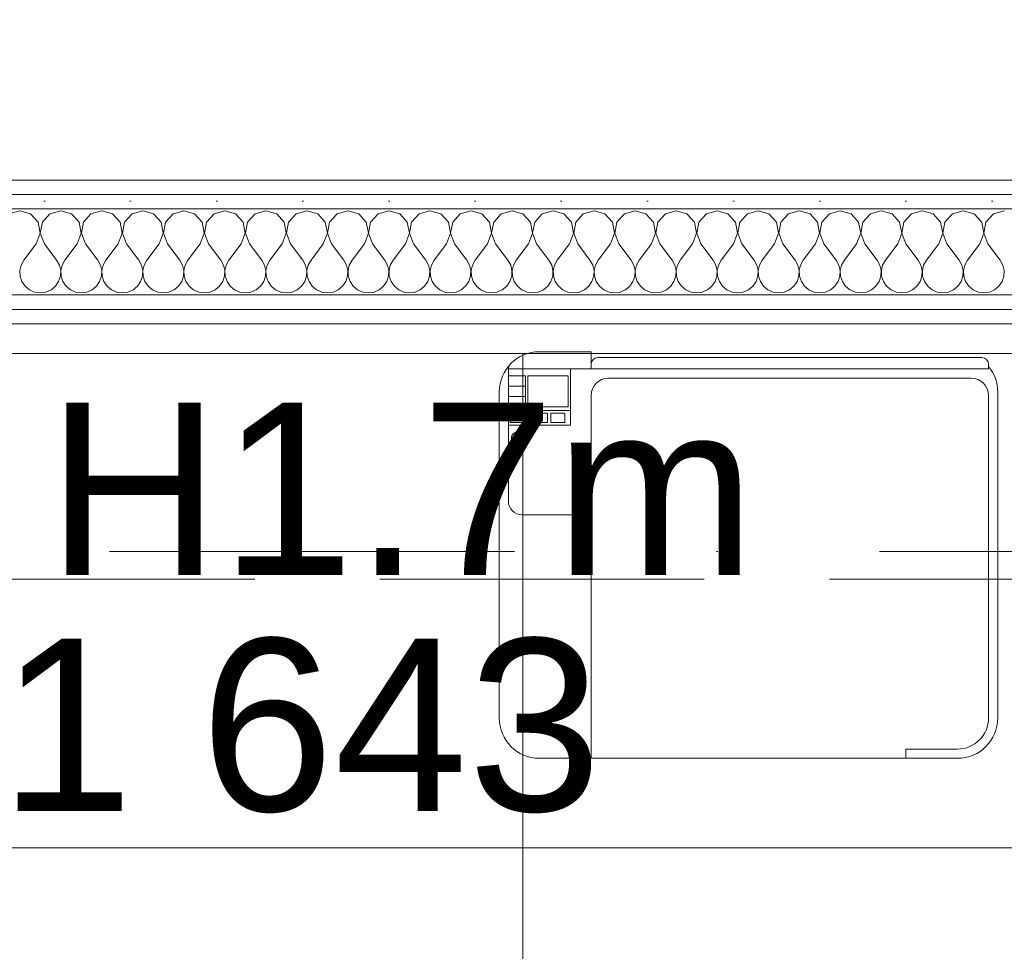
# Model space of a CAD drawing. Header units: millimetres. Extents: x -2532 to 181134, y -4151 to 53885.
# Tile 195 of 220: x 40554 to 41411, y 3697 to 4508. Entities that reach past the tile are written whole.
import ezdxf
from ezdxf.enums import TextEntityAlignment as Align

# ---------------------------------------------------------------- set-up
doc = ezdxf.new("R2010")
doc.units = ezdxf.units.MM
doc.header["$MEASUREMENT"] = 0
for name, pattern in [('Dot & Dashed', [670.277762, 352.777767, -176.388884, 0, -141.111112]), ('Hidden Line', [391.222223, 282.222223, -109]), ('Wipeout_Contour', [1000, 0, -1000])]:
    doc.linetypes.add(name, pattern=pattern)
for name, color, linetype in [('AR - Mööbel', 7, 'Continuous'), ('AR - Seinad SS.ol', 7, 'Continuous'), ('AR - Teljed', 7, 'Continuous'), ('AR - Vahelaed', 7, 'Continuous'), ('ARCHICAD Windows', 7, 'Continuous'), ('New_AR - Seinad SS 2', 7, 'Continuous'), ('SA - tähistused - valgustus', 7, 'Continuous')]:
    doc.layers.add(name, color=color, linetype=linetype)
for name, color, linetype, lineweight in [('AR - Mööbel_Pen_No__4', 8, 'Continuous', 13), ('AR - Teljed_Pen_No__4', 8, 'Continuous', 13), ('AR - Vahelaed_Pen_No__221', 252, 'Continuous', 13), ('ARCHICAD Windows_Pen_No__221', 252, 'Continuous', 13), ('New_AR - Seinad SS 2_Pen_No__207', 5, 'Continuous', 13), ('SA - tähistused - valgustus_Pen_No__105', 30, 'Continuous', 5)]:
    doc.layers.add(name, color=color, linetype=linetype, lineweight=lineweight)
doc.styles.add('GENERATED_STYLE_1', font='txt')
doc.styles.add('GENERATED_STYLE_3', font='txt')
doc.dimstyles.new('GENERATED_STYLE__2', dxfattribs={"dimtxt": 150, "dimasz": 76, "dimexe": 0.18, "dimexo": 0.0625, "dimgap": 0.09, "dimtad": 1, "dimtih": 1, "dimtoh": 1, "dimdec": 0, "dimzin": 0, "dimdsep": 46, "dimtxsty": 'GENERATED_STYLE_3', "dimblk": 'ARROWHEAD_2', "dimblk1": 'ARROWHEAD_2', "dimblk2": 'ARROWHEAD_2', "dimcen": 0.09, "dimse1": 1, "dimse2": 1, "dimclrd": 256, "dimclre": 256, "dimclrt": 256, "dimadec": 0, "dimazin": 0, "dimtfac": 1, "dimtdec": 4, "dimtmove": 0, "dimatfit": 3, "dimfxl": 0, "dimtolj": 1, "dimtzin": 0, "dimarcsym": 0})
doc.dimstyles.new('GENERATED_STYLE__5', dxfattribs={"dimtxt": 100, "dimasz": 76, "dimexe": 0.18, "dimexo": 0.0625, "dimgap": 0.09, "dimtad": 1, "dimdec": 0, "dimzin": 0, "dimdsep": 46, "dimtxsty": 'GENERATED_STYLE_3', "dimblk": 'ARROWHEAD_2', "dimblk1": 'ARROWHEAD_2', "dimblk2": 'ARROWHEAD_2', "dimcen": 0.09, "dimse1": 1, "dimse2": 1, "dimclrd": 256, "dimclre": 256, "dimclrt": 256, "dimadec": 0, "dimazin": 0, "dimtfac": 1, "dimtdec": 4, "dimtmove": 0, "dimatfit": 3, "dimfxl": 0, "dimtolj": 1, "dimtzin": 0, "dimarcsym": 0})
pattern_1 = [(0, (0, 0), (0, 75), [0, -75])]

# ---------------------------------------------------------------- blocks, each defined once
blk = doc.blocks.new('Slab_5_1', base_point=(1193.53, 7176.6))
at = {"layer": 'AR - Vahelaed_Pen_No__221', "linetype": 'Continuous', "flags": 128}
blk.add_lwpolyline([(25731.28, 360.93), (28826.73, 360.93), (28826.73, 1040.44), (29275.87, 1040.44), (29275.23, 1165.58), (32069.03, 1166.34), (35548.64, 1167.28), (35548.61, 1301.84), (37482.31, 1302.17), (37490.17, 1405.75), (38060.18, 1405.99), (41743.46, 1407.49), (41720.52, 4020.79), (41613.58, 4020.79), (41613.58, 4368.29), (38128.58, 4368.29), (38128.58, 4590.79), (38037.56, 4590.79), (38017.44, 7246.06), (41692.1, 7258.11), (41687.09, 7828.1)], dxfattribs=at)
blk = doc.blocks.new('Ellipse Top Window Opening 22_4')
at = {"layer": 'ARCHICAD Windows_Pen_No__221', "linetype": 'Hidden Line'}
blk.add_line((-1742.5, 570), (1742.5, 570), dxfattribs=at)
blk = doc.blocks.new('Wall_97_1', base_point=(38041.61, 4020.79))
at = {"layer": 'ARCHICAD Windows', "linetype": 'Hidden Line', "xscale": -1, "zscale": 1000, "rotation": 180}
blk.add_blockref('Ellipse Top Window Opening 22_4', (39871.08, 4590.79), dxfattribs=at)
blk = doc.blocks.new('*X591')
at = {"layer": 'New_AR - Seinad SS 2_Pen_No__207', "linetype": 'Continuous'}
for p, q in [((40553.57, 4341.5), (40544.18, 4338.84)), ((40562.96, 4338.84), (40553.57, 4341.5)), ((40569.54, 4331.63), (40562.96, 4338.84)), ((40579.9, 4338.84), (40573.31, 4331.63)), ((40589.29, 4341.5), (40579.9, 4338.84)), ((40598.67, 4338.84), (40589.29, 4341.5)), ((40605.26, 4331.63), (40598.67, 4338.84)), ((40615.61, 4338.84), (40609.03, 4331.63)), ((40625, 4341.5), (40615.61, 4338.84)), ((40634.39, 4338.84), (40625, 4341.5)), ((40640.97, 4331.63), (40634.39, 4338.84)), ((40651.33, 4338.84), (40644.74, 4331.63)), ((40660.71, 4341.5), (40651.33, 4338.84)), ((40670.1, 4338.84), (40660.71, 4341.5)), ((40676.69, 4331.63), (40670.1, 4338.84)), ((40687.04, 4338.84), (40680.46, 4331.63)), ((40696.43, 4341.5), (40687.04, 4338.84)), ((40705.82, 4338.84), (40696.43, 4341.5)), ((40712.4, 4331.63), (40705.82, 4338.84)), ((40722.75, 4338.84), (40716.17, 4331.63)), ((40732.14, 4341.5), (40722.75, 4338.84)), ((40741.53, 4338.84), (40732.14, 4341.5)), ((40748.11, 4331.63), (40741.53, 4338.84)), ((40758.47, 4338.84), (40751.89, 4331.63)), ((40767.86, 4341.5), (40758.47, 4338.84)), ((40777.25, 4338.84), (40767.86, 4341.5)), ((40783.83, 4331.63), (40777.25, 4338.84)), ((40794.18, 4338.84), (40787.6, 4331.63)), ((40803.57, 4341.5), (40794.18, 4338.84)), ((40812.96, 4338.84), (40803.57, 4341.5)), ((40819.54, 4331.63), (40812.96, 4338.84)), ((40829.9, 4338.84), (40823.31, 4331.63)), ((40839.29, 4341.5), (40829.9, 4338.84)), ((40848.67, 4338.84), (40839.29, 4341.5)), ((40855.26, 4331.63), (40848.67, 4338.84)), ((40865.61, 4338.84), (40859.03, 4331.63)), ((40875, 4341.5), (40865.61, 4338.84)), ((40884.39, 4338.84), (40875, 4341.5)), ((40890.97, 4331.63), (40884.39, 4338.84)), ((40901.33, 4338.84), (40894.74, 4331.63)), ((40910.71, 4341.5), (40901.33, 4338.84)), ((40920.1, 4338.84), (40910.71, 4341.5)), ((40926.69, 4331.63), (40920.1, 4338.84)), ((40937.04, 4338.84), (40930.46, 4331.63)), ((40946.43, 4341.5), (40937.04, 4338.84)), ((40955.82, 4338.84), (40946.43, 4341.5)), ((40962.4, 4331.63), (40955.82, 4338.84)), ((40972.75, 4338.84), (40966.17, 4331.63)), ((40982.14, 4341.5), (40972.75, 4338.84)), ((40991.53, 4338.84), (40982.14, 4341.5)), ((40998.11, 4331.63), (40991.53, 4338.84)), ((41008.47, 4338.84), (41001.89, 4331.63)), ((41017.86, 4341.5), (41008.47, 4338.84)), ((41027.25, 4338.84), (41017.86, 4341.5)), ((41033.83, 4331.63), (41027.25, 4338.84)), ((41044.18, 4338.84), (41037.6, 4331.63)), ((41053.57, 4341.5), (41044.18, 4338.84)), ((41062.96, 4338.84), (41053.57, 4341.5)), ((41069.54, 4331.63), (41062.96, 4338.84)), ((41079.9, 4338.84), (41073.31, 4331.63)), ((41089.29, 4341.5), (41079.9, 4338.84)), ((41098.67, 4338.84), (41089.29, 4341.5)), ((41105.26, 4331.63), (41098.67, 4338.84)), ((41115.61, 4338.84), (41109.03, 4331.63)), ((41125, 4341.5), (41115.61, 4338.84)), ((41134.39, 4338.84), (41125, 4341.5)), ((41140.97, 4331.63), (41134.39, 4338.84)), ((41151.33, 4338.84), (41144.74, 4331.63)), ((41160.71, 4341.5), (41151.33, 4338.84)), ((41170.1, 4338.84), (41160.71, 4341.5)), ((41176.69, 4331.63), (41170.1, 4338.84)), ((41187.04, 4338.84), (41180.46, 4331.63)), ((41196.43, 4341.5), (41187.04, 4338.84)), ((41205.82, 4338.84), (41196.43, 4341.5)), ((41212.4, 4331.63), (41205.82, 4338.84)), ((41222.75, 4338.84), (41216.17, 4331.63)), ((41232.14, 4341.5), (41222.75, 4338.84)), ((41241.53, 4338.84), (41232.14, 4341.5)), ((41248.11, 4331.63), (41241.53, 4338.84)), ((41258.47, 4338.84), (41251.89, 4331.63)), ((41267.86, 4341.5), (41258.47, 4338.84)), ((41277.25, 4338.84), (41267.86, 4341.5)), ((41283.83, 4331.63), (41277.25, 4338.84)), ((41294.18, 4338.84), (41287.6, 4331.63)), ((41303.57, 4341.5), (41294.18, 4338.84)), ((41312.96, 4338.84), (41303.57, 4341.5)), ((41319.54, 4331.63), (41312.96, 4338.84)), ((41329.9, 4338.84), (41323.31, 4331.63)), ((41339.29, 4341.5), (41329.9, 4338.84)), ((41348.67, 4338.84), (41339.29, 4341.5)), ((41355.26, 4331.63), (41348.67, 4338.84)), ((41365.61, 4338.84), (41359.03, 4331.63)), ((41375, 4341.5), (41365.61, 4338.84)), ((41384.39, 4338.84), (41375, 4341.5)), ((41390.97, 4331.63), (41384.39, 4338.84)), ((41401.33, 4338.84), (41394.74, 4331.63)), ((41410.71, 4341.5), (41401.33, 4338.84)), ((40571.36, 4322.04), (40569.54, 4331.63)), ((40573.31, 4331.63), (40571.5, 4322.04)), ((40607.07, 4322.04), (40605.26, 4331.63)), ((40609.03, 4331.63), (40607.22, 4322.04)), ((40642.78, 4322.04), (40640.97, 4331.63)), ((40644.74, 4331.63), (40642.93, 4322.04)), ((40678.5, 4322.04), (40676.69, 4331.63)), ((40680.46, 4331.63), (40678.64, 4322.04)), ((40714.21, 4322.04), (40712.4, 4331.63)), ((40716.17, 4331.63), (40714.36, 4322.04)), ((40749.93, 4322.04), (40748.11, 4331.63)), ((40751.89, 4331.63), (40750.07, 4322.04)), ((40785.64, 4322.04), (40783.83, 4331.63)), ((40787.6, 4331.63), (40785.79, 4322.04)), ((40821.36, 4322.04), (40819.54, 4331.63)), ((40823.31, 4331.63), (40821.5, 4322.04)), ((40857.07, 4322.04), (40855.26, 4331.63)), ((40859.03, 4331.63), (40857.22, 4322.04)), ((40892.78, 4322.04), (40890.97, 4331.63)), ((40894.74, 4331.63), (40892.93, 4322.04)), ((40928.5, 4322.04), (40926.69, 4331.63)), ((40930.46, 4331.63), (40928.64, 4322.04)), ((40964.21, 4322.04), (40962.4, 4331.63)), ((40966.17, 4331.63), (40964.36, 4322.04)), ((40999.93, 4322.04), (40998.11, 4331.63)), ((41001.89, 4331.63), (41000.07, 4322.04)), ((41035.64, 4322.04), (41033.83, 4331.63)), ((41037.6, 4331.63), (41035.79, 4322.04)), ((41071.36, 4322.04), (41069.54, 4331.63)), ((41073.31, 4331.63), (41071.5, 4322.04)), ((41107.07, 4322.04), (41105.26, 4331.63)), ((41109.03, 4331.63), (41107.22, 4322.04)), ((41142.78, 4322.04), (41140.97, 4331.63)), ((41144.74, 4331.63), (41142.93, 4322.04)), ((41178.5, 4322.04), (41176.69, 4331.63)), ((41180.46, 4331.63), (41178.64, 4322.04)), ((41214.21, 4322.04), (41212.4, 4331.63)), ((41216.17, 4331.63), (41214.36, 4322.04)), ((41249.93, 4322.04), (41248.11, 4331.63)), ((41251.89, 4331.63), (41250.07, 4322.04)), ((41285.64, 4322.04), (41283.83, 4331.63)), ((41287.6, 4331.63), (41285.79, 4322.04)), ((41321.36, 4322.04), (41319.54, 4331.63)), ((41323.31, 4331.63), (41321.5, 4322.04)), ((41357.07, 4322.04), (41355.26, 4331.63)), ((41359.03, 4331.63), (41357.22, 4322.04)), ((41392.78, 4322.04), (41390.97, 4331.63)), ((41394.74, 4331.63), (41392.93, 4322.04)), ((40567.86, 4312.93), (40571.36, 4322.04)), ((40571.5, 4322.04), (40575, 4312.93)), ((40603.57, 4312.93), (40607.07, 4322.04)), ((40607.22, 4322.04), (40610.71, 4312.93)), ((40639.29, 4312.93), (40642.78, 4322.04)), ((40642.93, 4322.04), (40646.43, 4312.93)), ((40675, 4312.93), (40678.5, 4322.04)), ((40678.64, 4322.04), (40682.14, 4312.93)), ((40710.71, 4312.93), (40714.21, 4322.04)), ((40714.36, 4322.04), (40717.86, 4312.93)), ((40746.43, 4312.93), (40749.93, 4322.04)), ((40750.07, 4322.04), (40753.57, 4312.93)), ((40782.14, 4312.93), (40785.64, 4322.04)), ((40785.79, 4322.04), (40789.29, 4312.93)), ((40817.86, 4312.93), (40821.36, 4322.04)), ((40821.5, 4322.04), (40825, 4312.93)), ((40853.57, 4312.93), (40857.07, 4322.04)), ((40857.22, 4322.04), (40860.71, 4312.93)), ((40889.29, 4312.93), (40892.78, 4322.04)), ((40892.93, 4322.04), (40896.43, 4312.93)), ((40925, 4312.93), (40928.5, 4322.04)), ((40928.64, 4322.04), (40932.14, 4312.93)), ((40960.71, 4312.93), (40964.21, 4322.04)), ((40964.36, 4322.04), (40967.86, 4312.93)), ((40996.43, 4312.93), (40999.93, 4322.04)), ((41000.07, 4322.04), (41003.57, 4312.93)), ((41032.14, 4312.93), (41035.64, 4322.04)), ((41035.79, 4322.04), (41039.29, 4312.93)), ((41067.86, 4312.93), (41071.36, 4322.04)), ((41071.5, 4322.04), (41075, 4312.93)), ((41103.57, 4312.93), (41107.07, 4322.04)), ((41107.22, 4322.04), (41110.71, 4312.93)), ((41139.29, 4312.93), (41142.78, 4322.04)), ((41142.93, 4322.04), (41146.43, 4312.93)), ((41175, 4312.93), (41178.5, 4322.04)), ((41178.64, 4322.04), (41182.14, 4312.93)), ((41210.71, 4312.93), (41214.21, 4322.04)), ((41214.36, 4322.04), (41217.86, 4312.93)), ((41246.43, 4312.93), (41249.93, 4322.04)), ((41250.07, 4322.04), (41253.57, 4312.93)), ((41282.14, 4312.93), (41285.64, 4322.04)), ((41285.79, 4322.04), (41289.29, 4312.93)), ((41317.86, 4312.93), (41321.36, 4322.04)), ((41321.5, 4322.04), (41325, 4312.93)), ((41353.57, 4312.93), (41357.07, 4322.04)), ((41357.22, 4322.04), (41360.71, 4312.93)), ((41389.29, 4312.93), (41392.78, 4322.04)), ((41392.93, 4322.04), (41396.43, 4312.93)), ((40567.86, 4312.93), (40557.14, 4298.65)), ((40575, 4312.93), (40585.71, 4298.65)), ((40603.57, 4312.93), (40592.86, 4298.65)), ((40610.71, 4312.93), (40621.43, 4298.65)), ((40639.29, 4312.93), (40628.57, 4298.65)), ((40646.43, 4312.93), (40657.14, 4298.65)), ((40675, 4312.93), (40664.29, 4298.65)), ((40682.14, 4312.93), (40692.86, 4298.65)), ((40710.71, 4312.93), (40700, 4298.65)), ((40717.86, 4312.93), (40728.57, 4298.65)), ((40746.43, 4312.93), (40735.71, 4298.65)), ((40753.57, 4312.93), (40764.29, 4298.65)), ((40782.14, 4312.93), (40771.43, 4298.65)), ((40789.29, 4312.93), (40800, 4298.65)), ((40817.86, 4312.93), (40807.14, 4298.65)), ((40825, 4312.93), (40835.71, 4298.65)), ((40853.57, 4312.93), (40842.86, 4298.65)), ((40860.71, 4312.93), (40871.43, 4298.65)), ((40889.29, 4312.93), (40878.57, 4298.65)), ((40896.43, 4312.93), (40907.14, 4298.65)), ((40925, 4312.93), (40914.29, 4298.65)), ((40932.14, 4312.93), (40942.86, 4298.65)), ((40960.71, 4312.93), (40950, 4298.65)), ((40967.86, 4312.93), (40978.57, 4298.65)), ((40996.43, 4312.93), (40985.71, 4298.65)), ((41003.57, 4312.93), (41014.29, 4298.65)), ((41032.14, 4312.93), (41021.43, 4298.65)), ((41039.29, 4312.93), (41050, 4298.65)), ((41067.86, 4312.93), (41057.14, 4298.65)), ((41075, 4312.93), (41085.71, 4298.65)), ((41103.57, 4312.93), (41092.86, 4298.65)), ((41110.71, 4312.93), (41121.43, 4298.65)), ((41139.29, 4312.93), (41128.57, 4298.65)), ((41146.43, 4312.93), (41157.14, 4298.65)), ((41175, 4312.93), (41164.29, 4298.65)), ((41182.14, 4312.93), (41192.86, 4298.65)), ((41210.71, 4312.93), (41200, 4298.65)), ((41217.86, 4312.93), (41228.57, 4298.65)), ((41246.43, 4312.93), (41235.71, 4298.65)), ((41253.57, 4312.93), (41264.29, 4298.65)), ((41282.14, 4312.93), (41271.43, 4298.65)), ((41289.29, 4312.93), (41300, 4298.65)), ((41317.86, 4312.93), (41307.14, 4298.65)), ((41325, 4312.93), (41335.71, 4298.65)), ((41353.57, 4312.93), (41342.86, 4298.65)), ((41360.71, 4312.93), (41371.43, 4298.65)), ((41389.29, 4312.93), (41378.57, 4298.65)), ((41396.43, 4312.93), (41407.14, 4298.65)), ((40554.76, 4294.34), (40553.64, 4289.54)), ((40557.14, 4298.65), (40554.76, 4294.34)), ((40588.1, 4294.34), (40585.71, 4298.65)), ((40589.21, 4289.54), (40588.1, 4294.34)), ((40590.47, 4294.34), (40589.36, 4289.54)), ((40592.86, 4298.65), (40590.47, 4294.34)), ((40623.81, 4294.34), (40621.43, 4298.65)), ((40624.93, 4289.54), (40623.81, 4294.34)), ((40626.19, 4294.34), (40625.07, 4289.54)), ((40628.57, 4298.65), (40626.19, 4294.34)), ((40659.53, 4294.34), (40657.14, 4298.65)), ((40660.64, 4289.54), (40659.53, 4294.34)), ((40661.9, 4294.34), (40660.79, 4289.54)), ((40664.29, 4298.65), (40661.9, 4294.34)), ((40695.24, 4294.34), (40692.86, 4298.65)), ((40696.36, 4289.54), (40695.24, 4294.34)), ((40697.62, 4294.34), (40696.5, 4289.54)), ((40700, 4298.65), (40697.62, 4294.34)), ((40730.96, 4294.34), (40728.57, 4298.65)), ((40732.07, 4289.54), (40730.96, 4294.34)), ((40733.33, 4294.34), (40732.22, 4289.54)), ((40735.71, 4298.65), (40733.33, 4294.34)), ((40766.67, 4294.34), (40764.29, 4298.65)), ((40767.78, 4289.54), (40766.67, 4294.34)), ((40769.04, 4294.34), (40767.93, 4289.54)), ((40771.43, 4298.65), (40769.04, 4294.34)), ((40802.38, 4294.34), (40800, 4298.65)), ((40803.5, 4289.54), (40802.38, 4294.34)), ((40804.76, 4294.34), (40803.64, 4289.54)), ((40807.14, 4298.65), (40804.76, 4294.34)), ((40838.1, 4294.34), (40835.71, 4298.65)), ((40839.21, 4289.54), (40838.1, 4294.34)), ((40840.47, 4294.34), (40839.36, 4289.54)), ((40842.86, 4298.65), (40840.47, 4294.34)), ((40873.81, 4294.34), (40871.43, 4298.65)), ((40874.93, 4289.54), (40873.81, 4294.34)), ((40876.19, 4294.34), (40875.07, 4289.54)), ((40878.57, 4298.65), (40876.19, 4294.34)), ((40909.53, 4294.34), (40907.14, 4298.65)), ((40910.64, 4289.54), (40909.53, 4294.34)), ((40911.9, 4294.34), (40910.79, 4289.54)), ((40914.29, 4298.65), (40911.9, 4294.34)), ((40945.24, 4294.34), (40942.86, 4298.65)), ((40946.36, 4289.54), (40945.24, 4294.34)), ((40947.62, 4294.34), (40946.5, 4289.54)), ((40950, 4298.65), (40947.62, 4294.34)), ((40980.96, 4294.34), (40978.57, 4298.65)), ((40982.07, 4289.54), (40980.96, 4294.34)), ((40983.33, 4294.34), (40982.22, 4289.54)), ((40985.71, 4298.65), (40983.33, 4294.34)), ((41016.67, 4294.34), (41014.29, 4298.65)), ((41017.78, 4289.54), (41016.67, 4294.34)), ((41019.04, 4294.34), (41017.93, 4289.54)), ((41021.43, 4298.65), (41019.04, 4294.34)), ((41052.38, 4294.34), (41050, 4298.65)), ((41053.5, 4289.54), (41052.38, 4294.34)), ((41054.76, 4294.34), (41053.64, 4289.54)), ((41057.14, 4298.65), (41054.76, 4294.34)), ((41088.1, 4294.34), (41085.71, 4298.65)), ((41089.21, 4289.54), (41088.1, 4294.34)), ((41090.47, 4294.34), (41089.36, 4289.54)), ((41092.86, 4298.65), (41090.47, 4294.34)), ((41123.81, 4294.34), (41121.43, 4298.65)), ((41124.93, 4289.54), (41123.81, 4294.34)), ((41126.19, 4294.34), (41125.07, 4289.54)), ((41128.57, 4298.65), (41126.19, 4294.34)), ((41159.53, 4294.34), (41157.14, 4298.65)), ((41160.64, 4289.54), (41159.53, 4294.34)), ((41161.9, 4294.34), (41160.79, 4289.54)), ((41164.29, 4298.65), (41161.9, 4294.34)), ((41195.24, 4294.34), (41192.86, 4298.65)), ((41196.36, 4289.54), (41195.24, 4294.34)), ((41197.62, 4294.34), (41196.5, 4289.54)), ((41200, 4298.65), (41197.62, 4294.34)), ((41230.96, 4294.34), (41228.57, 4298.65)), ((41232.07, 4289.54), (41230.96, 4294.34)), ((41233.33, 4294.34), (41232.22, 4289.54)), ((41235.71, 4298.65), (41233.33, 4294.34)), ((41266.67, 4294.34), (41264.29, 4298.65)), ((41267.78, 4289.54), (41266.67, 4294.34)), ((41269.04, 4294.34), (41267.93, 4289.54)), ((41271.43, 4298.65), (41269.04, 4294.34)), ((41302.38, 4294.34), (41300, 4298.65)), ((41303.5, 4289.54), (41302.38, 4294.34)), ((41304.76, 4294.34), (41303.64, 4289.54)), ((41307.14, 4298.65), (41304.76, 4294.34)), ((41338.1, 4294.34), (41335.71, 4298.65)), ((41339.21, 4289.54), (41338.1, 4294.34)), ((41340.47, 4294.34), (41339.36, 4289.54)), ((41342.86, 4298.65), (41340.47, 4294.34)), ((41373.81, 4294.34), (41371.43, 4298.65)), ((41374.93, 4289.54), (41373.81, 4294.34)), ((41376.19, 4294.34), (41375.07, 4289.54)), ((41378.57, 4298.65), (41376.19, 4294.34)), ((41409.53, 4294.34), (41407.14, 4298.65)), ((41410.64, 4289.54), (41409.53, 4294.34)), ((40553.64, 4289.54), (40553.88, 4284.62)), ((40588.97, 4284.62), (40589.21, 4289.54)), ((40589.36, 4289.54), (40589.6, 4284.62)), ((40624.69, 4284.62), (40624.93, 4289.54)), ((40625.07, 4289.54), (40625.31, 4284.62)), ((40660.4, 4284.62), (40660.64, 4289.54)), ((40660.79, 4289.54), (40661.03, 4284.62)), ((40696.12, 4284.62), (40696.36, 4289.54)), ((40696.5, 4289.54), (40696.74, 4284.62)), ((40731.83, 4284.62), (40732.07, 4289.54)), ((40732.22, 4289.54), (40732.45, 4284.62)), ((40767.55, 4284.62), (40767.78, 4289.54)), ((40767.93, 4289.54), (40768.17, 4284.62)), ((40803.26, 4284.62), (40803.5, 4289.54)), ((40803.64, 4289.54), (40803.88, 4284.62)), ((40838.97, 4284.62), (40839.21, 4289.54)), ((40839.36, 4289.54), (40839.6, 4284.62)), ((40874.69, 4284.62), (40874.93, 4289.54)), ((40875.07, 4289.54), (40875.31, 4284.62)), ((40910.4, 4284.62), (40910.64, 4289.54)), ((40910.79, 4289.54), (40911.03, 4284.62)), ((40946.12, 4284.62), (40946.36, 4289.54)), ((40946.5, 4289.54), (40946.74, 4284.62)), ((40981.83, 4284.62), (40982.07, 4289.54)), ((40982.22, 4289.54), (40982.45, 4284.62)), ((41017.55, 4284.62), (41017.78, 4289.54)), ((41017.93, 4289.54), (41018.17, 4284.62)), ((41053.26, 4284.62), (41053.5, 4289.54)), ((41053.64, 4289.54), (41053.88, 4284.62)), ((41088.97, 4284.62), (41089.21, 4289.54)), ((41089.36, 4289.54), (41089.6, 4284.62)), ((41124.69, 4284.62), (41124.93, 4289.54)), ((41125.07, 4289.54), (41125.31, 4284.62)), ((41160.4, 4284.62), (41160.64, 4289.54)), ((41160.79, 4289.54), (41161.03, 4284.62)), ((41196.12, 4284.62), (41196.36, 4289.54)), ((41196.5, 4289.54), (41196.74, 4284.62)), ((41231.83, 4284.62), (41232.07, 4289.54)), ((41232.22, 4289.54), (41232.45, 4284.62)), ((41267.55, 4284.62), (41267.78, 4289.54)), ((41267.93, 4289.54), (41268.17, 4284.62)), ((41303.26, 4284.62), (41303.5, 4289.54)), ((41303.64, 4289.54), (41303.88, 4284.62)), ((41338.97, 4284.62), (41339.21, 4289.54)), ((41339.36, 4289.54), (41339.6, 4284.62)), ((41374.69, 4284.62), (41374.93, 4289.54)), ((41375.07, 4289.54), (41375.31, 4284.62)), ((41410.4, 4284.62), (41410.64, 4289.54)), ((40553.88, 4284.62), (40555.46, 4279.95)), ((40555.46, 4279.95), (40558.25, 4275.89)), ((40584.61, 4275.89), (40587.4, 4279.95)), ((40587.4, 4279.95), (40588.97, 4284.62)), ((40589.6, 4284.62), (40591.17, 4279.95)), ((40591.17, 4279.95), (40593.96, 4275.89)), ((40620.32, 4275.89), (40623.11, 4279.95)), ((40623.11, 4279.95), (40624.69, 4284.62)), ((40625.31, 4284.62), (40626.89, 4279.95)), ((40626.89, 4279.95), (40629.68, 4275.89)), ((40656.04, 4275.89), (40658.83, 4279.95)), ((40658.83, 4279.95), (40660.4, 4284.62)), ((40661.03, 4284.62), (40662.6, 4279.95)), ((40662.6, 4279.95), (40665.39, 4275.89)), ((40691.75, 4275.89), (40694.54, 4279.95)), ((40694.54, 4279.95), (40696.12, 4284.62)), ((40696.74, 4284.62), (40698.31, 4279.95)), ((40698.31, 4279.95), (40701.1, 4275.89)), ((40727.47, 4275.89), (40730.26, 4279.95)), ((40730.26, 4279.95), (40731.83, 4284.62)), ((40732.45, 4284.62), (40734.03, 4279.95)), ((40734.03, 4279.95), (40736.82, 4275.89)), ((40763.18, 4275.89), (40765.97, 4279.95)), ((40765.97, 4279.95), (40767.55, 4284.62)), ((40768.17, 4284.62), (40769.74, 4279.95)), ((40769.74, 4279.95), (40772.53, 4275.89)), ((40798.9, 4275.89), (40801.69, 4279.95)), ((40801.69, 4279.95), (40803.26, 4284.62)), ((40803.88, 4284.62), (40805.46, 4279.95)), ((40805.46, 4279.95), (40808.25, 4275.89)), ((40834.61, 4275.89), (40837.4, 4279.95)), ((40837.4, 4279.95), (40838.97, 4284.62)), ((40839.6, 4284.62), (40841.17, 4279.95)), ((40841.17, 4279.95), (40843.96, 4275.89)), ((40870.32, 4275.89), (40873.11, 4279.95)), ((40873.11, 4279.95), (40874.69, 4284.62)), ((40875.31, 4284.62), (40876.89, 4279.95)), ((40876.89, 4279.95), (40879.68, 4275.89)), ((40906.04, 4275.89), (40908.83, 4279.95)), ((40908.83, 4279.95), (40910.4, 4284.62)), ((40911.03, 4284.62), (40912.6, 4279.95)), ((40912.6, 4279.95), (40915.39, 4275.89)), ((40941.75, 4275.89), (40944.54, 4279.95)), ((40944.54, 4279.95), (40946.12, 4284.62)), ((40946.74, 4284.62), (40948.31, 4279.95)), ((40948.31, 4279.95), (40951.1, 4275.89)), ((40977.47, 4275.89), (40980.26, 4279.95)), ((40980.26, 4279.95), (40981.83, 4284.62)), ((40982.45, 4284.62), (40984.03, 4279.95)), ((40984.03, 4279.95), (40986.82, 4275.89)), ((41013.18, 4275.89), (41015.97, 4279.95)), ((41015.97, 4279.95), (41017.55, 4284.62)), ((41018.17, 4284.62), (41019.74, 4279.95)), ((41019.74, 4279.95), (41022.53, 4275.89)), ((41048.9, 4275.89), (41051.69, 4279.95)), ((41051.69, 4279.95), (41053.26, 4284.62)), ((41053.88, 4284.62), (41055.46, 4279.95)), ((41055.46, 4279.95), (41058.25, 4275.89)), ((41084.61, 4275.89), (41087.4, 4279.95)), ((41087.4, 4279.95), (41088.97, 4284.62)), ((41089.6, 4284.62), (41091.17, 4279.95)), ((41091.17, 4279.95), (41093.96, 4275.89)), ((41120.32, 4275.89), (41123.11, 4279.95)), ((41123.11, 4279.95), (41124.69, 4284.62)), ((41125.31, 4284.62), (41126.89, 4279.95)), ((41126.89, 4279.95), (41129.68, 4275.89)), ((41156.04, 4275.89), (41158.83, 4279.95)), ((41158.83, 4279.95), (41160.4, 4284.62)), ((41161.03, 4284.62), (41162.6, 4279.95)), ((41162.6, 4279.95), (41165.39, 4275.89)), ((41191.75, 4275.89), (41194.54, 4279.95)), ((41194.54, 4279.95), (41196.12, 4284.62)), ((41196.74, 4284.62), (41198.31, 4279.95)), ((41198.31, 4279.95), (41201.1, 4275.89)), ((41227.47, 4275.89), (41230.26, 4279.95)), ((41230.26, 4279.95), (41231.83, 4284.62)), ((41232.45, 4284.62), (41234.03, 4279.95)), ((41234.03, 4279.95), (41236.82, 4275.89)), ((41263.18, 4275.89), (41265.97, 4279.95)), ((41265.97, 4279.95), (41267.55, 4284.62)), ((41268.17, 4284.62), (41269.74, 4279.95)), ((41269.74, 4279.95), (41272.53, 4275.89)), ((41298.9, 4275.89), (41301.69, 4279.95)), ((41301.69, 4279.95), (41303.26, 4284.62)), ((41303.88, 4284.62), (41305.46, 4279.95)), ((41305.46, 4279.95), (41308.25, 4275.89)), ((41334.61, 4275.89), (41337.4, 4279.95)), ((41337.4, 4279.95), (41338.97, 4284.62)), ((41339.6, 4284.62), (41341.17, 4279.95)), ((41341.17, 4279.95), (41343.96, 4275.89)), ((41370.32, 4275.89), (41373.11, 4279.95)), ((41373.11, 4279.95), (41374.69, 4284.62)), ((41375.31, 4284.62), (41376.89, 4279.95)), ((41376.89, 4279.95), (41379.68, 4275.89)), ((41406.04, 4275.89), (41408.83, 4279.95)), ((41408.83, 4279.95), (41410.4, 4284.62)), ((40558.25, 4275.89), (40562.04, 4272.74)), ((40562.04, 4272.74), (40566.55, 4270.76)), ((40566.55, 4270.76), (40571.43, 4270.08)), ((40571.43, 4270.08), (40576.31, 4270.76)), ((40576.31, 4270.76), (40580.82, 4272.74)), ((40580.82, 4272.74), (40584.61, 4275.89)), ((40593.96, 4275.89), (40597.75, 4272.74)), ((40597.75, 4272.74), (40602.26, 4270.76)), ((40602.26, 4270.76), (40607.14, 4270.08)), ((40607.14, 4270.08), (40612.02, 4270.76)), ((40612.02, 4270.76), (40616.53, 4272.74)), ((40616.53, 4272.74), (40620.32, 4275.89)), ((40629.68, 4275.89), (40633.47, 4272.74)), ((40633.47, 4272.74), (40637.98, 4270.76)), ((40637.98, 4270.76), (40642.86, 4270.08)), ((40642.86, 4270.08), (40647.74, 4270.76)), ((40647.74, 4270.76), (40652.25, 4272.74)), ((40652.25, 4272.74), (40656.04, 4275.89)), ((40665.39, 4275.89), (40669.18, 4272.74)), ((40669.18, 4272.74), (40673.69, 4270.76)), ((40673.69, 4270.76), (40678.57, 4270.08)), ((40678.57, 4270.08), (40683.45, 4270.76)), ((40683.45, 4270.76), (40687.96, 4272.74)), ((40687.96, 4272.74), (40691.75, 4275.89)), ((40701.1, 4275.89), (40704.9, 4272.74)), ((40704.9, 4272.74), (40709.41, 4270.76)), ((40709.41, 4270.76), (40714.29, 4270.08)), ((40714.29, 4270.08), (40719.17, 4270.76)), ((40719.17, 4270.76), (40723.67, 4272.74)), ((40723.67, 4272.74), (40727.47, 4275.89)), ((40736.82, 4275.89), (40740.61, 4272.74)), ((40740.61, 4272.74), (40745.12, 4270.76)), ((40745.12, 4270.76), (40750, 4270.08)), ((40750, 4270.08), (40754.88, 4270.76)), ((40754.88, 4270.76), (40759.39, 4272.74)), ((40759.39, 4272.74), (40763.18, 4275.89)), ((40772.53, 4275.89), (40776.33, 4272.74)), ((40776.33, 4272.74), (40780.83, 4270.76)), ((40780.83, 4270.76), (40785.71, 4270.08)), ((40785.71, 4270.08), (40790.59, 4270.76)), ((40790.59, 4270.76), (40795.1, 4272.74)), ((40795.1, 4272.74), (40798.9, 4275.89)), ((40808.25, 4275.89), (40812.04, 4272.74)), ((40812.04, 4272.74), (40816.55, 4270.76)), ((40816.55, 4270.76), (40821.43, 4270.08)), ((40821.43, 4270.08), (40826.31, 4270.76)), ((40826.31, 4270.76), (40830.82, 4272.74)), ((40830.82, 4272.74), (40834.61, 4275.89)), ((40843.96, 4275.89), (40847.75, 4272.74)), ((40847.75, 4272.74), (40852.26, 4270.76)), ((40852.26, 4270.76), (40857.14, 4270.08)), ((40857.14, 4270.08), (40862.02, 4270.76)), ((40862.02, 4270.76), (40866.53, 4272.74)), ((40866.53, 4272.74), (40870.32, 4275.89)), ((40879.68, 4275.89), (40883.47, 4272.74)), ((40883.47, 4272.74), (40887.98, 4270.76)), ((40887.98, 4270.76), (40892.86, 4270.08)), ((40892.86, 4270.08), (40897.74, 4270.76)), ((40897.74, 4270.76), (40902.25, 4272.74)), ((40902.25, 4272.74), (40906.04, 4275.89)), ((40915.39, 4275.89), (40919.18, 4272.74)), ((40919.18, 4272.74), (40923.69, 4270.76)), ((40923.69, 4270.76), (40928.57, 4270.08)), ((40928.57, 4270.08), (40933.45, 4270.76)), ((40933.45, 4270.76), (40937.96, 4272.74)), ((40937.96, 4272.74), (40941.75, 4275.89)), ((40951.1, 4275.89), (40954.9, 4272.74)), ((40954.9, 4272.74), (40959.41, 4270.76)), ((40959.41, 4270.76), (40964.29, 4270.08)), ((40964.29, 4270.08), (40969.17, 4270.76)), ((40969.17, 4270.76), (40973.67, 4272.74)), ((40973.67, 4272.74), (40977.47, 4275.89)), ((40986.82, 4275.89), (40990.61, 4272.74)), ((40990.61, 4272.74), (40995.12, 4270.76)), ((40995.12, 4270.76), (41000, 4270.08)), ((41000, 4270.08), (41004.88, 4270.76)), ((41004.88, 4270.76), (41009.39, 4272.74)), ((41009.39, 4272.74), (41013.18, 4275.89)), ((41022.53, 4275.89), (41026.33, 4272.74)), ((41026.33, 4272.74), (41030.83, 4270.76)), ((41030.83, 4270.76), (41035.71, 4270.08)), ((41035.71, 4270.08), (41040.59, 4270.76)), ((41040.59, 4270.76), (41045.1, 4272.74)), ((41045.1, 4272.74), (41048.9, 4275.89)), ((41058.25, 4275.89), (41062.04, 4272.74)), ((41062.04, 4272.74), (41066.55, 4270.76)), ((41066.55, 4270.76), (41071.43, 4270.08)), ((41071.43, 4270.08), (41076.31, 4270.76)), ((41076.31, 4270.76), (41080.82, 4272.74)), ((41080.82, 4272.74), (41084.61, 4275.89)), ((41093.96, 4275.89), (41097.75, 4272.74)), ((41097.75, 4272.74), (41102.26, 4270.76)), ((41102.26, 4270.76), (41107.14, 4270.08)), ((41107.14, 4270.08), (41112.02, 4270.76)), ((41112.02, 4270.76), (41116.53, 4272.74)), ((41116.53, 4272.74), (41120.32, 4275.89)), ((41129.68, 4275.89), (41133.47, 4272.74)), ((41133.47, 4272.74), (41137.98, 4270.76)), ((41137.98, 4270.76), (41142.86, 4270.08)), ((41142.86, 4270.08), (41147.74, 4270.76)), ((41147.74, 4270.76), (41152.25, 4272.74)), ((41152.25, 4272.74), (41156.04, 4275.89)), ((41165.39, 4275.89), (41169.18, 4272.74)), ((41169.18, 4272.74), (41173.69, 4270.76)), ((41173.69, 4270.76), (41178.57, 4270.08)), ((41178.57, 4270.08), (41183.45, 4270.76)), ((41183.45, 4270.76), (41187.96, 4272.74)), ((41187.96, 4272.74), (41191.75, 4275.89)), ((41201.1, 4275.89), (41204.9, 4272.74)), ((41204.9, 4272.74), (41209.41, 4270.76)), ((41209.41, 4270.76), (41214.29, 4270.08)), ((41214.29, 4270.08), (41219.17, 4270.76)), ((41219.17, 4270.76), (41223.67, 4272.74)), ((41223.67, 4272.74), (41227.47, 4275.89)), ((41236.82, 4275.89), (41240.61, 4272.74)), ((41240.61, 4272.74), (41245.12, 4270.76)), ((41245.12, 4270.76), (41250, 4270.08)), ((41250, 4270.08), (41254.88, 4270.76)), ((41254.88, 4270.76), (41259.39, 4272.74)), ((41259.39, 4272.74), (41263.18, 4275.89)), ((41272.53, 4275.89), (41276.33, 4272.74)), ((41276.33, 4272.74), (41280.83, 4270.76)), ((41280.83, 4270.76), (41285.71, 4270.08)), ((41285.71, 4270.08), (41290.59, 4270.76)), ((41290.59, 4270.76), (41295.1, 4272.74)), ((41295.1, 4272.74), (41298.9, 4275.89)), ((41308.25, 4275.89), (41312.04, 4272.74)), ((41312.04, 4272.74), (41316.55, 4270.76)), ((41316.55, 4270.76), (41321.43, 4270.08)), ((41321.43, 4270.08), (41326.31, 4270.76)), ((41326.31, 4270.76), (41330.82, 4272.74)), ((41330.82, 4272.74), (41334.61, 4275.89)), ((41343.96, 4275.89), (41347.75, 4272.74)), ((41347.75, 4272.74), (41352.26, 4270.76)), ((41352.26, 4270.76), (41357.14, 4270.08)), ((41357.14, 4270.08), (41362.02, 4270.76)), ((41362.02, 4270.76), (41366.53, 4272.74)), ((41366.53, 4272.74), (41370.32, 4275.89)), ((41379.68, 4275.89), (41383.47, 4272.74)), ((41383.47, 4272.74), (41387.98, 4270.76)), ((41387.98, 4270.76), (41392.86, 4270.08)), ((41392.86, 4270.08), (41397.74, 4270.76)), ((41397.74, 4270.76), (41402.25, 4272.74)), ((41402.25, 4272.74), (41406.04, 4275.89))]:
    blk.add_line(p, q, dxfattribs=at)
blk = doc.blocks.new('Wall_116_1', base_point=(38128.58, 4305.79))
at = {"linetype": 'Wipeout_Contour', "ltscale": 160437.710625}
blk.add_wipeout([(41613.58, 4368.29), (38128.58, 4368.29), (38128.58, 4355.79), (41613.58, 4355.79)], dxfattribs=at).dxf.layer = 'New_AR - Seinad SS 2'
at = {"layer": 'New_AR - Seinad SS 2_Pen_No__207', "linetype": 'Continuous'}
h = blk.add_hatch(dxfattribs=at)
h.set_pattern_fill('Gypsum_0001', color=256, style=0, pattern_type=2)
h.set_pattern_definition(pattern_1)
h.paths.add_polyline_path([(41613.58, 4368.29), (38128.58, 4368.29), (38128.58, 4355.79), (41613.58, 4355.79)])
at = {"layer": 'New_AR - Seinad SS 2_Pen_No__207', "linetype": 'Continuous', "flags": 128}
blk.add_lwpolyline([(41613.58, 4368.29), (38128.58, 4368.29)], dxfattribs=at)
at = {"linetype": 'Wipeout_Contour', "ltscale": 160432.270529}
blk.add_wipeout([(41613.58, 4355.79), (38128.58, 4355.79), (38128.58, 4343.29), (41613.58, 4343.29)], dxfattribs=at).dxf.layer = 'New_AR - Seinad SS 2'
at = {"layer": 'New_AR - Seinad SS 2_Pen_No__207', "linetype": 'Continuous'}
h = blk.add_hatch(dxfattribs=at)
h.set_pattern_fill('Gypsum_0001', color=256, style=0, pattern_type=2)
h.set_pattern_definition(pattern_1)
h.paths.add_polyline_path([(41613.58, 4355.79), (38128.58, 4355.79), (38128.58, 4343.29), (41613.58, 4343.29)])
blk.add_line((41613.58, 4355.79), (38128.58, 4355.79), dxfattribs=at)
at = {"linetype": 'Wipeout_Contour', "ltscale": 160413.419039}
blk.add_wipeout([(41613.58, 4343.29), (38128.58, 4343.29), (38128.58, 4268.29), (41613.58, 4268.29)], dxfattribs=at).dxf.layer = 'New_AR - Seinad SS 2'
at = {"layer": 'New_AR - Seinad SS 2_Pen_No__207', "linetype": 'Continuous'}
blk.add_line((41613.58, 4343.29), (38128.58, 4343.29), dxfattribs=at)
at = {"layer": 'New_AR - Seinad SS 2'}
blk.add_blockref('*X591', (0, 0), dxfattribs=at)
at = {"linetype": 'Wipeout_Contour', "ltscale": 160394.621897}
blk.add_wipeout([(41613.58, 4268.29), (38128.58, 4268.29), (38128.58, 4255.79), (41613.58, 4255.79)], dxfattribs=at).dxf.layer = 'New_AR - Seinad SS 2'
at = {"layer": 'New_AR - Seinad SS 2_Pen_No__207', "linetype": 'Continuous'}
h = blk.add_hatch(dxfattribs=at)
h.set_pattern_fill('Gypsum_0001', color=256, style=0, pattern_type=2)
h.set_pattern_definition(pattern_1)
h.paths.add_polyline_path([(41613.58, 4268.29), (38128.58, 4268.29), (38128.58, 4255.79), (41613.58, 4255.79)])
blk.add_line((41613.58, 4268.29), (38128.58, 4268.29), dxfattribs=at)
at = {"linetype": 'Wipeout_Contour', "ltscale": 160389.305259}
blk.add_wipeout([(41613.58, 4255.79), (38128.58, 4255.79), (38128.58, 4243.29), (41613.58, 4243.29)], dxfattribs=at).dxf.layer = 'New_AR - Seinad SS 2'
at = {"layer": 'New_AR - Seinad SS 2_Pen_No__207', "linetype": 'Continuous'}
h = blk.add_hatch(dxfattribs=at)
h.set_pattern_fill('Gypsum_0001', color=256, style=0, pattern_type=2)
h.set_pattern_definition(pattern_1)
h.paths.add_polyline_path([(41613.58, 4255.79), (38128.58, 4255.79), (38128.58, 4243.29), (41613.58, 4243.29)])
blk.add_line((41613.58, 4255.79), (38128.58, 4255.79), dxfattribs=at)
at = {"layer": 'New_AR - Seinad SS 2_Pen_No__207', "linetype": 'Continuous', "flags": 128}
blk.add_lwpolyline([(38128.58, 4243.29), (41613.58, 4243.29)], dxfattribs=at)
blk = doc.blocks.new('Bookshelf 01 22')
at = {"layer": 'AR - Mööbel_Pen_No__4', "linetype": 'Continuous'}
for p, q in [((1200, 600), (0, 600)), ((0, 600), (0, 0)), ((600, 0), (600, 600)), ((1200, 0), (1200, 600)), ((0, 0), (1200, 0))]:
    blk.add_line(p, q, dxfattribs=at)
blk = doc.blocks.new('Standard grid marker')
at = {"layer": 'AR - Teljed_Pen_No__4', "linetype": 'Dot & Dashed'}
blk.add_line((1000, 0), (44867.92, 0), dxfattribs=at)
at = {"layer": 'AR - Teljed_Pen_No__4', "style": 'GENERATED_STYLE_1'}
for tag, p in [('AC_MarkerText_1_0', (-300, 14.29)), ('AC_MarkerText_1_1', (46167.92, 14.29))]:
    blk.add_attdef(tag, text='', height=250, dxfattribs=at).set_placement(p, align=Align.MIDDLE_CENTER)
blk = doc.blocks.new('Copier Desktop 22')
at = {"layer": 'AR - Mööbel_Pen_No__4', "linetype": 'Continuous'}
for p, q in [((399, 354), (35, 354)), ((80, 354), (80, 38)), ((354, 346), (354, 354)), ((399, 346), (354, 346)), ((0, 319), (0, 35)), ((426, 38), (426, 319)), ((434, 35), (434, 319)), ((20, 142), (80, 142)), ((8, 12.73), (8, 130)), ((8, 64), (62, 64)), ((22, 61.5), (9.5, 61.5)), ((9.5, 61.5), (9.5, 53.5)), ((22, 53.5), (22, 61.5)), ((42, 61.5), (30, 61.5)), ((30, 61.5), (30, 53.5)), ((42, 53.5), (42, 61.5)), ((57, 61.5), (45, 61.5)), ((45, 61.5), (45, 53.5)), ((57, 53.5), (57, 61.5)), ((62, 15), (62, 64)), ((9.5, 53.5), (22, 53.5)), ((30, 53.5), (42, 53.5)), ((45, 53.5), (57, 53.5)), ((8, 51), (62, 51)), ((23, 48), (8, 48)), ((8, 48), (8, 21)), ((23, 21), (23, 48)), ((60, 48), (25, 48)), ((25, 48), (25, 21)), ((60, 21), (60, 48)), ((8, 39), (23, 39)), ((8, 30), (23, 30)), ((8, 21), (23, 21)), ((25, 21), (60, 21)), ((95, 23), (411, 23)), ((8, 15), (80, 15)), ((80, 0), (80, 15)), ((80, 15), (426, 15)), ((80, 15), (80, 11)), ((426, 15), (80, 15)), ((426, 15), (426, 12.73)), ((426, 11), (426, 15)), ((35, 0), (80, 0)), ((86, 5), (420, 5))]:
    blk.add_line(p, q, dxfattribs=at)
blk.add_circle((15.75, 75), 5, dxfattribs=at)
for centre, radius, start, end in [((35, 319), 35, 90, 180), ((399, 319), 35, 0, 90), ((399, 319), 27, 0, 90), ((20, 130), 12, 90, 180), ((35, 35), 35, 180, 270), ((95, 38), 15, 180, 270), ((411, 38), 15, 270, 0), ((399, 35), 35, 320.48235, 0), ((86, 11), 6, 180, 270), ((420, 11), 6, 270, 0)]:
    blk.add_arc(centre, radius, start, end, dxfattribs=at)
blk = doc.blocks.new('*D2089')
at = {"layer": 'SA - tähistused - valgustus_Pen_No__105', "linetype": 'Continuous'}
for p, q in [((41441.14, 5974.55), (41541.14, 5916.82)), ((41566.14, 5945.69), (41416.14, 5945.69)), ((41491.14, 4368.29), (41491.14, 5945.69)), ((41441.14, 4397.16), (41541.14, 4339.42)), ((41566.14, 4368.29), (41416.14, 4368.29)), ((41491.14, 4319.39), (41491.14, 4368.29))]:
    blk.add_line(p, q, dxfattribs=at)
at = {"layer": 'SA - tähistused - valgustus_Pen_No__105', "insert": (41471.14, 4986.02), "char_height": 100, "attachment_point": 7, "rotation": 90, "style": 'GENERATED_STYLE_3'}
blk.add_mtext('\\A1;{\\pql;\\fArial|b0|i0|c0|p34;1\xa0577}', dxfattribs=at)
blk = doc.blocks.new('ARROWHEAD_2')
at = {"linetype": 'Continuous'}
for p, q in [((-0.378, -0.655), (0.378, 0.655)), ((0, 0), (-1, 0))]:
    blk.add_line(p, q, dxfattribs=at)
blk = doc.blocks.new('*D2095')
at = {"layer": 'SA - tähistused - valgustus_Pen_No__105', "linetype": 'Continuous'}
for p, q in [((39971.07, 3711.84), (39971.07, 3861.84)), ((41613.58, 3711.84), (41613.58, 3861.84)), ((39999.94, 3836.84), (39942.21, 3736.84)), ((41584.71, 3736.84), (41642.45, 3836.84)), ((39971.07, 3786.84), (41613.58, 3786.84)), ((41613.58, 3786.84), (41662.48, 3786.84))]:
    blk.add_line(p, q, dxfattribs=at)
at = {"layer": 'SA - tähistused - valgustus_Pen_No__105', "insert": (40535.87, 3816.84), "char_height": 150, "attachment_point": 7, "style": 'GENERATED_STYLE_3'}
blk.add_mtext('\\A1;{\\pql;\\fArial|b0|i0|c0|p34;1\xa0643}', dxfattribs=at)
blk = doc.blocks.new('Label_72_1', base_point=(40645.26, 3873.07))
at = {"layer": 'SA - tähistused - valgustus_Pen_No__105', "insert": (40076.12, 4174.51), "char_height": 150, "attachment_point": 1, "style": 'GENERATED_STYLE_3'}
blk.add_mtext('\\A1;{\\pql;\\pt0,105000;\\fArial|b0|i0|c0|p34;V-11 H1.7m\\fArial|b0|i0|c0|p34;\\A1{\\H.66x;\\S^  ;}\\fArial|b0|i0|c0|p34;\\fArial|b0|i0|c0|p34;\\A1{\\H.66x;\\S^  ;}\\fArial|b0|i0|c0|p34; \\fArial|b0|i0|c0|p34;\\fArial|b0|i0|c0|p34;\\fArial|b0|i0|c0|p34;\\fArial|b0|i0|c0|p34;\\fArial|b0|i0|c0|p34;\\fArial|b0|i0|c0|p34;\\fArial|b0|i0|c0|p34;\\fArial|b0|i0|c0|p34;\\fArial|b0|i0|c0|p34;\\fArial|b0|i0|c0|p34;\\fArial|b0|i0|c0|p34;\\fArial|b0|i0|c0|p34;\\fArial|b0|i0|c0|p34;\\fArial|b0|i0|c0|p34;\\fArial|b0|i0|c0|p34;\\fArial|b0|i0|c0|p34;\\fArial|b0|i0|c0|p34;\\fArial|b0|i0|c0|p34;\\fArial|b0|i0|c0|p34;\\fArial|b0|i0|c0|p34;\\fArial|b0|i0|c0|p34;\\fArial|b0|i0|c0|p34;\\fArial|b0|i0|c0|p34;\\fArial|b0|i0|c0|p34;\\fArial|b0|i0|c0|p34;\\fArial|b0|i0|c0|p34;\\fArial|b0|i0|c0|p34;\\fArial|b0|i0|c0|p34;\\fArial|b0|i0|c0|p34;\\fArial|b0|i0|c0|p34;\\fArial|b0|i0|c0|p34;\\fArial|b0|i0|c0|p34;\\fArial|b0|i0|c0|p34;\\fArial|b0|i0|c0|p34;\\fArial|b0|i0|c0|p34;\\fArial|b0|i0|c0|p34;\\fArial|b0|i0|c0|p34;\\fArial|b0|i0|c0|p34;\\fArial|b0|i0|c0|p34;\\fArial|b0|i0|c0|p34;\\fArial|b0|i0|c0|p34;\\fArial|b0|i0|c0|p34;\\fArial|b0|i0|c0|p34;}', dxfattribs=at)

msp = doc.modelspace()

# ---------------------------------------------------------------- block references
at = {"layer": 'AR - Mööbel', "linetype": 'Continuous', "zscale": 1000}
msp.add_blockref('Bookshelf 01 22', (40391.48, 3617.37), dxfattribs=at)
at = {"layer": 'AR - Mööbel', "linetype": 'Continuous', "xscale": -1, "zscale": 1000, "rotation": 180}
msp.add_blockref('Copier Desktop 22', (40970.96, 4218.83), dxfattribs=at)
at = {"layer": 'AR - Seinad SS.ol'}
msp.add_blockref('Wall_97_1', (38041.61, 4020.79), dxfattribs=at)
at = {"layer": 'AR - Vahelaed', "linetype": 'Continuous'}
msp.add_blockref('Slab_5_1', (1193.53, 7176.6), dxfattribs=at)
at = {"layer": 'SA - tähistused - valgustus', "linetype": 'Continuous'}
msp.add_blockref('Label_72_1', (40645.26, 3873.07), dxfattribs=at)

# ---------------------------------------------------------------- next in the draw order: block references
at = {"layer": 'New_AR - Seinad SS 2'}
msp.add_blockref('Wall_116_1', (38128.58, 4305.79), dxfattribs=at)

# ---------------------------------------------------------------- next in the draw order: block references
at = {"layer": 'AR - Teljed', "linetype": 'Continuous', "zscale": 1000}
msp.add_blockref('Standard grid marker', (-1931.78, 4044.84), dxfattribs=at)

# ---------------------------------------------------------------- next in the draw order: dimensions: what is measured, and where the dimension line sits
at = {"layer": 'SA - tähistused - valgustus', "linetype": 'Continuous'}
dim = msp.add_linear_dim(base=(41491.14, 5945.69), p1=(38128.58, 4368.29), p2=(40358.88, 5945.69), angle=90, dimstyle='GENERATED_STYLE__5', dxfattribs=at)
dim.commit()
dim.dimension.update_dxf_attribs({"geometry": '*D2089', "text_midpoint": (41421.14, 5162.02), "dimtype": 160, "text_rotation": 90})
dim = msp.add_linear_dim(base=(41613.58, 3786.84), p1=(39971.07, 4193.22), p2=(41613.58, 4243.29), dimstyle='GENERATED_STYLE__2', dxfattribs=at)
dim.commit()
dim.dimension.update_dxf_attribs({"geometry": '*D2095', "text_midpoint": (40799.87, 3891.84), "dimtype": 160})

doc.saveas('drawing.dxf')
